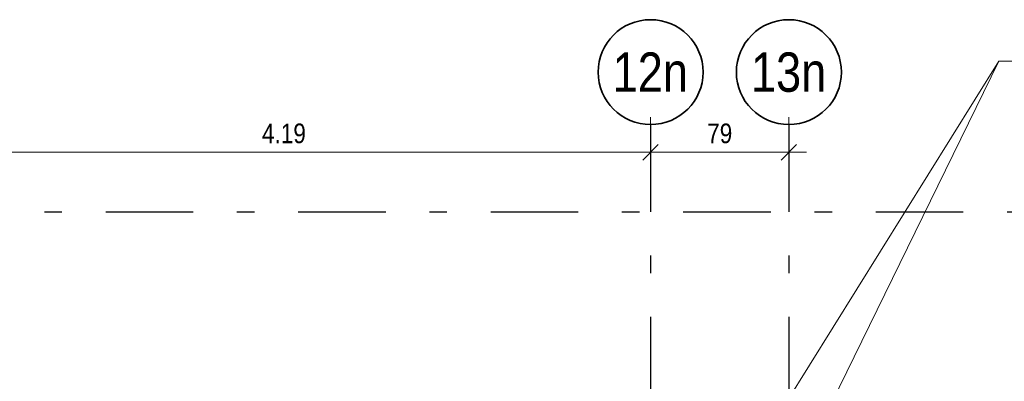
# Model space of a CAD drawing. Header units: millimetres. Extents: x 0 to 60.3, y -32.3 to 42.
# Tile 15 of 57: x 40.3 to 45.9, y -6.8 to -4.7. Entities that reach past the tile are written whole.
import ezdxf
from ezdxf.enums import TextEntityAlignment as Align

# ---------------------------------------------------------------- set-up
doc = ezdxf.new("R2010")
doc.units = ezdxf.units.MM
doc.linetypes.add('DASHDOTX2', pattern=[2, 1, -0.5, 0, -0.5])
doc.layers.add('Achsen', color=7, linetype='Continuous', lineweight=20)
doc.styles.add('Arial Narrow', font='ARIALN.TTF')
doc.dimstyles.new('Arch_Strakon_dimstyle', dxfattribs={"dimtxt": 15.75, "dimasz": 1, "dimexe": 1.25, "dimexo": 0.0625, "dimgap": 1, "dimtad": 0, "dimdec": 4, "dimzin": 12, "dimdsep": 46, "dimtxsty": 'Arial Narrow', "dimblk": 'Arrowhead_Tick', "dimsah": 1, "dimcen": 0, "dimse1": 1, "dimse2": 1, "dimclrd": 6, "dimclrt": 2, "dimazin": 0, "dimtfac": 1, "dimtdec": 4, "dimtmove": 0, "dimatfit": 3, "dimldrblk": 'NONE', "dimfxl": 1, "dimtvp": 1, "dimtolj": 1, "dimtzin": 0, "dimlwd": 13, "dimarcsym": 2})

# ---------------------------------------------------------------- blocks, each defined once
blk = doc.blocks.new('Arrowhead_Tick')
at = {"color": 0, "linetype": 'Continuous', "lineweight": -2}
for p, q in [((0, 20), (0, -10)), ((-1, 0), (0, 0)), ((10, 0), (0, 0))]:
    blk.add_line(p, q, dxfattribs=at)
at = {"color": 2, "linetype": 'Continuous', "lineweight": 35}
blk.add_line((4.42, 4.42), (-4.42, -4.42), dxfattribs=at)
blk = doc.blocks.new('*D322')
at = {"layer": 'Achsen', "color": 6, "linetype": 'Continuous', "lineweight": 13}
blk.add_line((39.6816, -5.4543), (43.8516, -5.4543), dxfattribs=at)
at = {"layer": 'Defpoints', "color": 0}
for p in [(39.6716, -5.2957), (43.8616, -5.2957), (43.8616, -5.4543)]:
    blk.add_point(p, dxfattribs=at)
at = {"layer": 'Achsen', "color": 6, "lineweight": 13, "xscale": 0.01, "yscale": 0.01, "zscale": 0.01}
blk.add_blockref('Arrowhead_Tick', (43.8616, -5.4543), dxfattribs=at)
at = {"layer": 'Achsen', "color": 6, "lineweight": 13, "xscale": 0.01, "yscale": 0.01, "zscale": 0.01, "rotation": 180}
blk.add_blockref('Arrowhead_Tick', (39.6716, -5.4543), dxfattribs=at)
at = {"layer": 'Achsen', "color": 3, "lineweight": 35, "insert": (41.7666, -5.3469), "char_height": 0.1125, "attachment_point": 5, "style": 'Arial Narrow'}
blk.add_mtext('\\A1;4.19', dxfattribs=at)
blk = doc.blocks.new('_None')
blk = doc.blocks.new('*D323')
at = {"layer": 'Achsen', "color": 6, "linetype": 'Continuous', "lineweight": 13}
blk.add_line((43.8716, -5.4543), (44.6416, -5.4543), dxfattribs=at)
at = {"layer": 'Defpoints', "color": 0}
for p in [(43.8616, -5.2957), (44.6516, -5.2957), (44.6516, -5.4543)]:
    blk.add_point(p, dxfattribs=at)
at = {"layer": 'Achsen', "color": 6, "lineweight": 13, "xscale": 0.01, "yscale": 0.01, "zscale": 0.01}
blk.add_blockref('Arrowhead_Tick', (44.6516, -5.4543), dxfattribs=at)
at = {"layer": 'Achsen', "color": 6, "lineweight": 13, "xscale": 0.01, "yscale": 0.01, "zscale": 0.01, "rotation": 180}
blk.add_blockref('Arrowhead_Tick', (43.8616, -5.4543), dxfattribs=at)
at = {"layer": 'Achsen', "color": 3, "lineweight": 35, "insert": (44.2566, -5.3469), "char_height": 0.1125, "attachment_point": 5, "style": 'Arial Narrow'}
blk.add_mtext('\\A1;79', dxfattribs=at)
blk = doc.blocks.new('*D347')
at = {"layer": 'Achsen', "color": 6, "linetype": 'Continuous', "lineweight": 13}
blk.add_line((43.4616, -10.2543), (43.8516, -10.2543), dxfattribs=at)
at = {"layer": 'Defpoints', "color": 0}
for p in [(43.8616, -5.2957), (43.4516, -8.6898), (43.8616, -10.2543)]:
    blk.add_point(p, dxfattribs=at)
at = {"layer": 'Achsen', "color": 6, "lineweight": 13, "xscale": 0.01, "yscale": 0.01, "zscale": 0.01}
blk.add_blockref('Arrowhead_Tick', (43.8616, -10.2543), dxfattribs=at)
at = {"layer": 'Achsen', "color": 6, "lineweight": 13, "xscale": 0.01, "yscale": 0.01, "zscale": 0.01, "rotation": 180}
blk.add_blockref('Arrowhead_Tick', (43.4516, -10.2543), dxfattribs=at)
at = {"layer": 'Achsen', "color": 2, "lineweight": 35, "insert": (43.6566, -10.1252), "char_height": 0.1575, "attachment_point": 5, "style": 'Arial Narrow'}
blk.add_mtext('\\A1;41', dxfattribs=at)
blk = doc.blocks.new('*D348')
at = {"layer": 'Achsen', "color": 6, "linetype": 'Continuous', "lineweight": 13}
blk.add_line((43.8716, -10.2543), (44.6416, -10.2543), dxfattribs=at)
at = {"layer": 'Defpoints', "color": 0}
for p in [(43.8616, -5.2957), (44.6516, -5.2957), (44.6516, -10.2543)]:
    blk.add_point(p, dxfattribs=at)
at = {"layer": 'Achsen', "color": 6, "lineweight": 13, "xscale": 0.01, "yscale": 0.01, "zscale": 0.01}
blk.add_blockref('Arrowhead_Tick', (44.6516, -10.2543), dxfattribs=at)
at = {"layer": 'Achsen', "color": 6, "lineweight": 13, "xscale": 0.01, "yscale": 0.01, "zscale": 0.01, "rotation": 180}
blk.add_blockref('Arrowhead_Tick', (43.8616, -10.2543), dxfattribs=at)
at = {"layer": 'Achsen', "color": 2, "lineweight": 35, "insert": (44.2566, -10.1239), "char_height": 0.1575, "attachment_point": 5, "style": 'Arial Narrow'}
blk.add_mtext('\\A1;79', dxfattribs=at)
blk = doc.blocks.new('*D434')
at = {"color": 6, "linetype": 'Continuous', "lineweight": 13}
blk.add_line((44.452, -13.4543), (44.6416, -13.4543), dxfattribs=at)
at = {"layer": 'Defpoints', "color": 0}
for p in [(44.6516, -5.2957), (44.442, -12.1648), (44.6516, -13.4543)]:
    blk.add_point(p, dxfattribs=at)
at = {"color": 6, "lineweight": 13, "xscale": 0.01, "yscale": 0.01, "zscale": 0.01}
blk.add_blockref('Arrowhead_Tick', (44.6516, -13.4543), dxfattribs=at)
at = {"color": 6, "lineweight": 13, "xscale": 0.01, "yscale": 0.01, "zscale": 0.01, "rotation": 180}
blk.add_blockref('Arrowhead_Tick', (44.442, -13.4543), dxfattribs=at)
at = {"color": 2, "lineweight": 35, "insert": (44.5468, -13.3252), "char_height": 0.1575, "attachment_point": 5, "style": 'Arial Narrow'}
blk.add_mtext('\\A1;21', dxfattribs=at)

msp = doc.modelspace()

# ---------------------------------------------------------------- linework, layer by layer
at = {"layer": 'Achsen', "color": 5, "linetype": 'Continuous', "lineweight": 18}
for p, q in [((45.850866, -4.932174), (44.333553, -7.371713)), ((45.850866, -4.932174), (44.506966, -7.68519)), ((48.83223, -4.932174), (45.850866, -4.932174))]:
    msp.add_line(p, q, dxfattribs=at)
at = {"layer": 'Achsen', "color": 3, "linetype": 'DASHDOTX2', "lineweight": 25, "ltscale": 0.5}
for p, q in [((43.861611, -5.295661), (43.861611, -26.230488)), ((44.651611, -5.295661), (44.651611, -26.230488)), ((34.148213, -5.794833), (46.229506, -5.794833))]:
    msp.add_line(p, q, dxfattribs=at)
at = {"layer": 'Achsen', "color": 2, "linetype": 'Continuous', "lineweight": 35}
for centre in [(43.861611, -4.995661), (44.651611, -4.995661)]:
    msp.add_circle(centre, 0.3, dxfattribs=at)

# ---------------------------------------------------------------- texts
at = {"layer": 'Achsen', "color": 4, "lineweight": 50, "style": 'Arial Narrow'}
for s, p in [('12n', (43.860011, -4.995661)), ('13n', (44.650011, -4.995661))]:
    msp.add_text(s, height=0.225, dxfattribs=at).set_placement(p, align=Align.MIDDLE_CENTER)

# ---------------------------------------------------------------- dimensions: what is measured, and where the dimension line sits
at = {"lineweight": 35}
dim = msp.add_linear_dim(base=(44.651611, -13.454304), p1=(44.441962, -12.164833), p2=(44.651611, -5.295661), text='21', dimstyle='Arch_Strakon_dimstyle', override={"dimscale": 0.01, "dimtxt": 15.75, "dimasz": 1, "dimgap": 5, "dimtad": 1, "dimjust": 0, "dimtih": 0, "dimtoh": 0, "dimdec": 2, "dimdsep": 46, "dimtxsty": 'Arial Narrow', "dimclrd": 6, "dimclrt": 2, "dimtix": 1, "dimtofl": 255, "dimtmove": 0, "dimatfit": 2, "dimfxl": 0, "dimfxlon": 0, "dimtvp": 31.746032, "dimlwd": 13}, dxfattribs=at)
dim.commit()
dim.dimension.update_dxf_attribs({"geometry": '*D434', "text_midpoint": (44.546786, -13.454304), "dimtype": 160})
at = {"layer": 'Achsen', "lineweight": 35}
for base, p1, p2, text, override, picture, middle in [((43.861611, -5.454304), (39.671611, -5.295661), (43.861611, -5.295661), '4.19', {"dimscale": 0.01, "dimtxt": 11.25, "dimasz": 1, "dimgap": 5, "dimtad": 1, "dimjust": 0, "dimtih": 0, "dimtoh": 0, "dimdec": 5, "dimdsep": 46, "dimtxsty": 'Arial Narrow', "dimclrd": 6, "dimclrt": 3, "dimtix": 1, "dimtofl": 255, "dimtmove": 0, "dimatfit": 2, "dimfxl": 0, "dimfxlon": 0, "dimtvp": 44.444444, "dimlwd": 13}, '*D322', (41.766611, -5.454304)), ((44.651611, -5.454304), (43.861611, -5.295661), (44.651611, -5.295661), '79', {"dimscale": 0.01, "dimtxt": 11.25, "dimasz": 1, "dimgap": 5, "dimtad": 1, "dimjust": 0, "dimtih": 0, "dimtoh": 0, "dimdec": 5, "dimdsep": 46, "dimtxsty": 'Arial Narrow', "dimclrd": 6, "dimclrt": 3, "dimtix": 1, "dimtofl": 255, "dimtmove": 0, "dimatfit": 2, "dimfxl": 0, "dimfxlon": 0, "dimtvp": 44.444444, "dimlwd": 13}, '*D323', (44.256611, -5.454304)), ((43.861611, -10.254304), (43.451607, -8.689833), (43.861611, -5.295661), '41', {"dimscale": 0.01, "dimtxt": 15.75, "dimasz": 1, "dimgap": 5, "dimtad": 1, "dimjust": 0, "dimtih": 0, "dimtoh": 0, "dimdec": 5, "dimdsep": 46, "dimtxsty": 'Arial Narrow', "dimclrd": 6, "dimclrt": 2, "dimtix": 1, "dimtofl": 255, "dimtmove": 0, "dimatfit": 2, "dimfxl": 0, "dimfxlon": 0, "dimtvp": 31.746032, "dimlwd": 13}, '*D347', (43.656609, -10.254304)), ((44.651611, -10.254304), (43.861611, -5.295661), (44.651611, -5.295661), '79', {"dimscale": 0.01, "dimtxt": 15.75, "dimasz": 1, "dimgap": 5, "dimtad": 1, "dimjust": 0, "dimtih": 0, "dimtoh": 0, "dimdec": 5, "dimdsep": 46, "dimtxsty": 'Arial Narrow', "dimclrd": 6, "dimclrt": 2, "dimtix": 1, "dimtofl": 255, "dimtmove": 0, "dimatfit": 2, "dimfxl": 0, "dimfxlon": 0, "dimtvp": 31.746032, "dimlwd": 13}, '*D348', (44.256611, -10.254304))]:
    dim = msp.add_linear_dim(base=base, p1=p1, p2=p2, text=text, dimstyle='Arch_Strakon_dimstyle', override=override, dxfattribs=at)
    dim.commit()
    dim.dimension.update_dxf_attribs({"geometry": picture, "text_midpoint": middle, "dimtype": 160})

doc.saveas('drawing.dxf')
